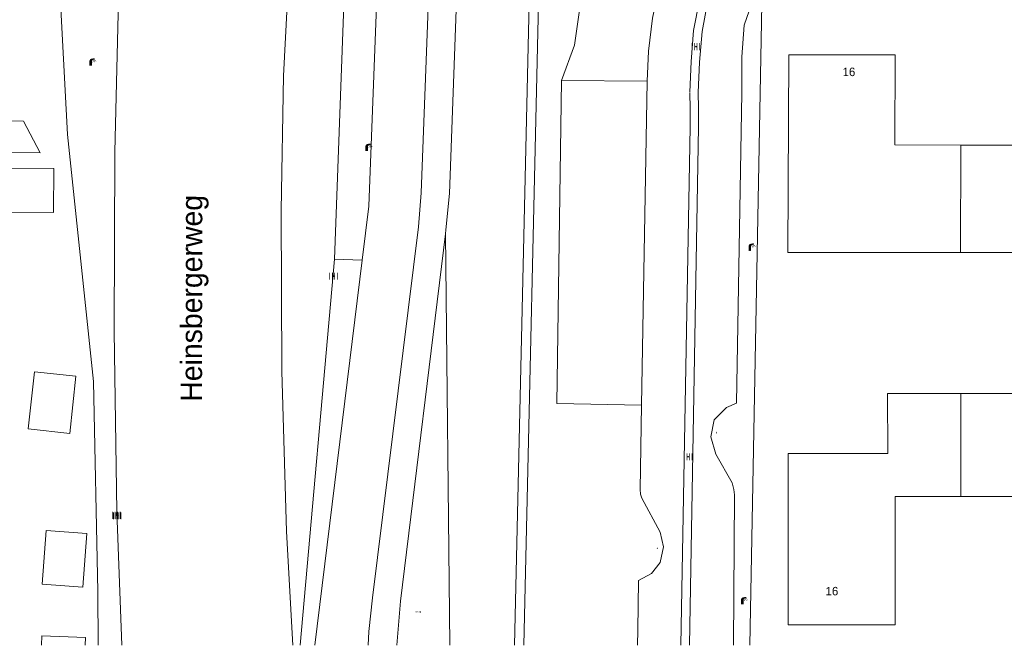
# Model space of a CAD drawing. Header units: metres. Extents: x 197457 to 198138, y 353986 to 354984.
# Tile 87 of 217: x 197996 to 198054, y 353986 to 354023. Entities that reach past the tile are written whole.
import ezdxf
from ezdxf.enums import TextEntityAlignment as Align

# ---------------------------------------------------------------- set-up
doc = ezdxf.new("R2010")
doc.units = ezdxf.units.M
doc.header["$MEASUREMENT"] = 0
for name, color, linetype, lineweight, true_color in [('afsluitpaal', 7, 'Continuous', 0, 0xde7233), ('kolk', 7, 'Continuous', 0, 0x104b6e), ('lichtmast', 7, 'Continuous', 0, 0x104b6e)]:
    doc.layers.add(name, color=color, linetype=linetype, lineweight=lineweight, true_color=true_color)
for name, color, linetype, lineweight in [('Grens maaiveld', 253, 'Continuous', 0), ('grens WOZ object', 7, 'Continuous', 0), ('hoofdgebouw', 1, 'Continuous', 0), ('Hoogtepunt', 7, 'Continuous', 0), ('huisnummerreeks BGT', 7, 'Continuous', 0), ('kant verharding', 7, 'Continuous', 0), ('molgoot weginrichtingselement lijn', 7, 'Continuous', 0), ('muur breder dan 30cm', 30, 'Continuous', 0), ('openbare ruimte label tekst', 7, 'Continuous', 0), ('taludlijn', 1, 'Continuous', 0), ('tussenmuur', 1, 'Continuous', 13)]:
    doc.layers.add(name, color=color, linetype=linetype, lineweight=lineweight)
doc.styles.add('Style-WORKING', font='WORKING.shx')

# ---------------------------------------------------------------- blocks, each defined once
blk = doc.blocks.new('kolk')
at = {"layer": 'kolk', "linetype": 'Continuous', "lineweight": 0, "true_color": 0xbd2877}
for points in [[(-0.49, -0.43), (-0.49, 0), (-0.49, 0.42), (-0.4, 0.42), (-0.4, 0), (-0.4, -0.43)], [(-0.19, -0.43), (-0.19, 0), (-0.19, 0.42), (-0.11, 0.42), (-0.11, 0), (-0.11, -0.43)], [(0.11, -0.43), (0.11, 0), (0.11, 0.42), (0.19, 0.42), (0.19, 0), (0.19, -0.43)], [(0.4, -0.43), (0.4, 0), (0.4, 0.42), (0.49, 0.42), (0.49, 0), (0.49, -0.43)]]:
    blk.add_hatch(color=232, dxfattribs=at).paths.add_polyline_path(points)
at = {"layer": 'kolk', "linetype": 'Continuous', "lineweight": 0, "true_color": 0x681648}
blk.add_hatch(color=219, dxfattribs=at).paths.add_polyline_path([(0.1, 0, 1), (-0.1, 0, 1)])
blk = doc.blocks.new('lichtmast')
at = {"layer": 'lichtmast', "linetype": 'Continuous', "lineweight": 0, "true_color": 0xbd2877}
for points in [[(0.15, 0.42, -0.344151), (0.3, 0.61), (0.43, 0.64, 0.960861), (0.4, 0.79), (0.1, 0.74, 0.366629), (-0.15, 0.45), (-0.15, -0.1), (0, -0.1, -0.414214), (-0.1, 0, -1), (0.1, 0, -0.414214), (0, -0.1), (0.15, -0.1)], [(0.35, 0.55, 1), (0.3, 0.56), (0.23, 0.32, 1), (0.28, 0.31)], [(0.42, 0.58, 1), (0.38, 0.57), (0.44, 0.33, 1), (0.48, 0.34)], [(0.49, 0.61, 1), (0.45, 0.58), (0.63, 0.4, 1), (0.66, 0.43)]]:
    blk.add_hatch(color=232, dxfattribs=at).paths.add_polyline_path(points)
at = {"layer": 'lichtmast', "linetype": 'Continuous', "lineweight": 0, "true_color": 0x681648}
blk.add_hatch(color=219, dxfattribs=at).paths.add_polyline_path([(-0.1, 0, 1), (0.1, 0, 1)])
blk = doc.blocks.new('afsluitpaal')
at = {"layer": 'afsluitpaal', "linetype": 'Continuous', "lineweight": 0, "true_color": 0xbd2877}
blk.add_hatch(color=232, dxfattribs=at).paths.add_polyline_path([(0.15, 0.65, 1), (-0.15, 0.65), (-0.15, 0.05), (-0.3, 0.05), (-0.3, -0.1), (0, -0.1, -0.414214), (-0.1, 0, -1), (0.1, 0, -0.414214), (0, -0.1), (0.3, -0.1), (0.3, 0.05), (0.15, 0.05)])
at = {"layer": 'afsluitpaal', "linetype": 'Continuous', "lineweight": 0, "true_color": 0x681648}
blk.add_hatch(color=219, dxfattribs=at).paths.add_polyline_path([(0.1, 0, 1), (-0.1, 0, 1)])

msp = doc.modelspace()

# ---------------------------------------------------------------- linework, layer by layer
at = {"layer": 'Grens maaiveld', "linetype": 'Continuous', "lineweight": 0, "flags": 128}
for points in [[(198000.894, 353985.873), (198000.877, 353989.038), (198000.626, 354001.391), (197999.099, 354015.938), (197998.283, 354031.138)], [(198039.94, 354023.602), (198039.253, 353985.873)]]:
    msp.add_lwpolyline(points, dxfattribs=at)
at = {"layer": 'grens WOZ object', "linetype": 'Continuous', "lineweight": 0}
for p, q in [((197995.651, 354013.955), (197998.294, 354013.938)), ((197998.294, 354013.938), (197998.277, 354011.356)), ((197998.277, 354011.356), (197995.634, 354011.373)), ((197996.781, 353998.605), (197997.143, 354001.97)), ((197997.143, 354001.97), (197999.584, 354001.707)), ((197999.584, 354001.707), (197999.222, 353998.342)), ((197999.222, 353998.342), (197996.781, 353998.605)), ((197997.599, 353989.474), (197997.833, 353992.636)), ((197997.833, 353992.636), (198000.234, 353992.458)), ((198000.234, 353992.458), (198000, 353989.296)), ((198000, 353989.296), (197997.599, 353989.474)), ((197997.567, 353985.873), (197997.588, 353986.435)), ((197997.588, 353986.435), (198000.16, 353986.339)), ((198000.16, 353986.339), (198000.142, 353985.873))]:
    msp.add_line(p, q, dxfattribs=at)
at = {"layer": 'hoofdgebouw', "linetype": 'Continuous', "lineweight": 0}
for p, q in [((198041.53, 354020.622), (198041.488, 354008.998)), ((198041.53, 354020.622), (198047.798, 354020.633)), ((198047.772, 354015.322), (198047.798, 354020.633)), ((198051.651, 354015.317), (198047.772, 354015.322)), ((198051.646, 354009.001), (198041.488, 354008.998)), ((198047.795, 353987.073), (198047.802, 353994.63)), ((198047.802, 353994.63), (198051.651, 353994.626)), ((198051.651, 353994.626), (198055.44, 353994.622))]:
    msp.add_line(p, q, dxfattribs=at)
at = {"layer": 'hoofdgebouw', "linetype": 'Continuous', "lineweight": 0, "flags": 128}
for points in [[(198055.446, 354022.101), (198055.436, 354015.313), (198051.651, 354015.317)], [(198055.84, 354012.013), (198055.84, 354009.002), (198051.646, 354009.001)], [(198051.651, 354000.694), (198047.352, 354000.688), (198047.357, 353997.153)], [(198061.544, 353999.159), (198055.794, 353999.15), (198055.792, 354000.7), (198051.651, 354000.694)], [(198047.795, 353987.073), (198041.495, 353987.079), (198041.505, 353997.159), (198047.357, 353997.153)]]:
    msp.add_lwpolyline(points, dxfattribs=at)
at = {"layer": 'kant verharding', "linetype": 'Continuous', "lineweight": 0}
for p, q in [((198028.161, 354019.123), (198027.888, 354000.112)), ((198033.197, 354019.069), (198028.161, 354019.123)), ((198033.197, 354019.057), (198032.876, 354000.012)), ((198033.197, 354019.057), (198033.197, 354019.069)), ((198014.807, 354008.596), (198016.432, 354008.536)), ((198027.888, 354000.112), (198032.876, 354000.012))]:
    msp.add_line(p, q, dxfattribs=at)
at = {"layer": 'kant verharding', "linetype": 'Continuous', "lineweight": 0, "flags": 128}
for points in [[(198024.019, 354058.758), (198023.243, 354058.142), (198022.845, 354057.713), (198022.536, 354057.202), (198022.337, 354056.639), (198022.259, 354056.059), (198020.346, 354024.474), (198019.899, 354012.504), (198019.741, 354010.505), (198017.045, 353988.675), (198016.832, 353986.681), (198016.787, 353985.873)], [(198012.36, 353985.873), (198011.971, 353992.58), (198011.706, 354002.017), (198011.671, 354011.458), (198011.794, 354019.388), (198012.212, 354027.307), (198013.754, 354044.824), (198013.925, 354044.811)], [(198023.082, 354042.261), (198022.007, 354024.38), (198021.566, 354012.464), (198021.362, 354010.334), (198021.333, 354010.096)], [(198002.74, 354039.006), (198002.578, 354036.076), (198002.124, 354025.502), (198001.876, 354014.92), (198001.835, 354004.334), (198002, 353993.752), (198002.292, 353985.873)], [(198015.092, 354035.373), (198015.418, 354032.74), (198015.607, 354031.315), (198015.621, 354030.922), (198015.614, 354030.526), (198014.807, 354008.596)], [(198017.719, 354035.321), (198016.821, 354011.71), (198016.432, 354008.536)], [(198033.197, 354019.069), (198033.272, 354020.85), (198033.507, 354022.785), (198033.933, 354024.745), (198034.736, 354026.59), (198035.786, 354028.223), (198037.153, 354029.656), (198038.829, 354030.786), (198040.622, 354031.644), (198042.608, 354032.292), (198044.448, 354032.611), (198045.576, 354032.748), (198049.215, 354033.123)], [(198038.769, 354018.392), (198038.771, 354020.506), (198038.908, 354022.369), (198039.506, 354024.075), (198040.626, 354025.347), (198042.299, 354026.431), (198044.114, 354026.968), (198045.329, 354027.147)], [(198038.279, 353985.873), (198038.34, 353994.723), (198038.311, 353995.044), (198038.209, 353995.436), (198037.235, 353997.132), (198036.948, 353998.146), (198037.151, 353999.147), (198037.861, 353999.865), (198038.466, 354000.131), (198038.769, 354018.392)], [(197977.086, 354016.776), (197996.497, 354016.722), (197997.48, 354014.853), (197969.649, 354014.909)], [(198021.333, 354010.096), (198018.692, 353988.476), (198018.475, 353985.873)], [(198014.807, 354008.596), (198012.785, 353985.873)], [(198016.432, 354008.536), (198013.656, 353985.873)], [(198032.876, 354000.012), (198032.792, 353995.045), (198032.818, 353994.771), (198032.889, 353994.532), (198033.966, 353992.538), (198034.169, 353991.672), (198033.965, 353990.746), (198033.465, 353990.098), (198032.7, 353989.694), (198032.645, 353986.758), (198032.638, 353985.873)]]:
    msp.add_lwpolyline(points, dxfattribs=at)
at = {"layer": 'molgoot weginrichtingselement lijn', "linetype": 'Continuous', "lineweight": 0, "flags": 128}
for points in [[(198035.712, 354018.424), (198035.791, 354020.231), (198035.934, 354022.059), (198036.275, 354023.859), (198037.012, 354025.536), (198038.109, 354027.101), (198039.8, 354028.444), (198041.662, 354029.332), (198043.582, 354029.902), (198045.719, 354030.242), (198122.976, 354038.205)], [(198036.212, 354018.402), (198036.29, 354020.201), (198036.43, 354021.993), (198036.756, 354023.71), (198037.45, 354025.29), (198038.477, 354026.755), (198040.066, 354028.017), (198041.842, 354028.864), (198043.693, 354029.413), (198045.784, 354029.746), (198123.027, 354037.708)], [(198035.193, 353985.873), (198035.73, 354016.384), (198035.73, 354017.473), (198035.712, 354018.392)], [(198035.694, 353985.873), (198036.23, 354016.38), (198036.23, 354017.478), (198036.212, 354018.402)]]:
    msp.add_lwpolyline(points, dxfattribs=at)
at = {"layer": 'muur breder dan 30cm', "linetype": 'Continuous', "lineweight": 0, "flags": 128}
for points in [[(198027.116, 354046.905), (198026.954, 354045.868), (198026.785, 354041.978), (198026.318, 354026.287), (198025.391, 353985.873)], [(198027.047, 354032.289), (198026.868, 354026.273), (198025.941, 353985.873)]]:
    msp.add_lwpolyline(points, dxfattribs=at)
at = {"layer": 'taludlijn', "linetype": 'Continuous', "lineweight": 0, "flags": 128}
for points in [[(198028.161, 354019.123), (198028.932, 354021.187), (198029.209, 354023.116), (198029.47, 354032.542)], [(198021.591, 353985.873), (198021.333, 354010.096)]]:
    msp.add_lwpolyline(points, dxfattribs=at)
at = {"layer": 'tussenmuur', "linetype": 'Continuous', "lineweight": 13}
for p, q in [((198051.646, 354009.001), (198051.651, 354015.317)), ((198051.651, 353994.626), (198051.651, 354000.694))]:
    msp.add_line(p, q, dxfattribs=at)

# ---------------------------------------------------------------- block references
at = {"layer": 'afsluitpaal', "linetype": 'Continuous', "lineweight": 0, "xscale": 0.1, "yscale": 0.1, "zscale": 0.1}
for p in [(198037.276, 353998.368), (198033.797, 353991.551)]:
    msp.add_blockref('afsluitpaal', p, dxfattribs=at)
at = {"layer": 'kolk', "linetype": 'Continuous', "lineweight": 0, "xscale": 0.5, "yscale": 0.5}
for p in [(198036.068, 354021.108), (198014.745, 354007.599), (198035.613, 353996.972), (198001.968, 353993.526), (198002.025, 353993.495)]:
    msp.add_blockref('kolk', p, dxfattribs=at)
at = {"layer": 'lichtmast', "linetype": 'Continuous', "lineweight": 0, "xscale": 0.5, "yscale": 0.5}
for p in [(198000.457, 354020.029), (198016.698, 354015.009), (198039.246, 354009.136), (198038.801, 353988.327)]:
    msp.add_blockref('lichtmast', p, dxfattribs=at)

# ---------------------------------------------------------------- texts
at = {"layer": 'Hoogtepunt', "linetype": 'Continuous', "lineweight": 0, "style": 'Style-WORKING'}
msp.add_text('28.36', height=0.1, dxfattribs=at).set_placement((198019.558, 353987.785))
msp.add_text('28.36', height=0.1, dxfattribs=at).set_placement((198019.558, 353987.785))
at = {"layer": 'huisnummerreeks BGT', "linetype": 'Continuous', "lineweight": 0, "style": 'Style-WORKING'}
for rotation, p in [(0.1, (198045.076, 354019.624)), (359.9, (198044.074, 353989.062))]:
    msp.add_text('16', height=0.5, rotation=rotation, dxfattribs=at).set_placement(p, align=Align.MIDDLE_CENTER)
at = {"layer": 'openbare ruimte label tekst', "linetype": 'Continuous', "lineweight": 0, "style": 'Style-WORKING'}
msp.add_text('Heinsbergerweg', height=1.25, rotation=89.9, dxfattribs=at).set_placement((198006.392, 354006.296), align=Align.MIDDLE_CENTER)

doc.saveas('drawing.dxf')
